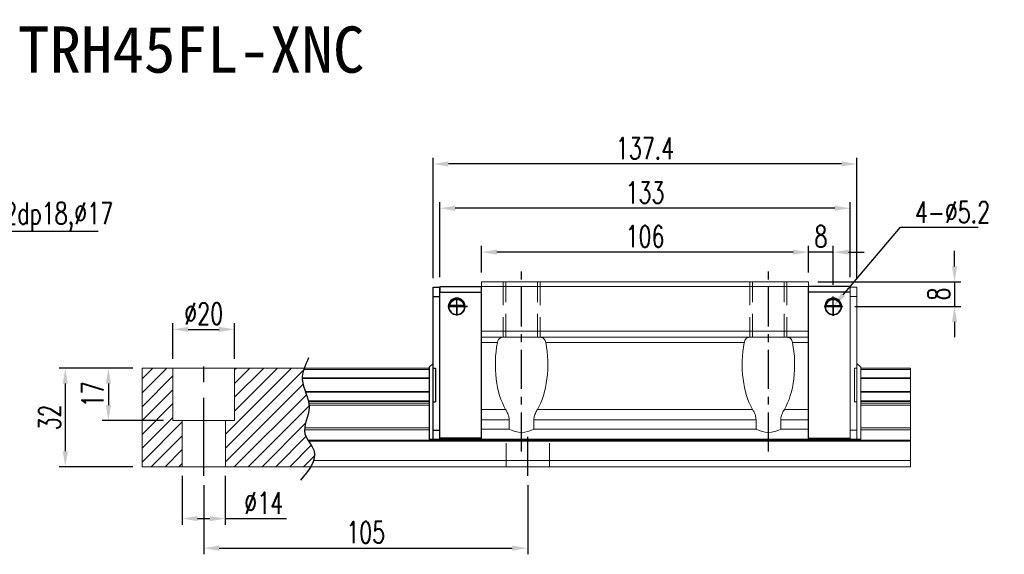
# Model space of a CAD drawing. Header units: millimetres. Extents: x 730 to 1239, y 657 to 1064.
# Tile 3 of 3: x 920 to 1239, y 657 to 830. Entities that reach past the tile are written whole.
import ezdxf
from ezdxf import colors
from ezdxf.entities.mleader import LeaderData, LeaderLine
from ezdxf.enums import TextEntityAlignment as Align
from ezdxf.math import Vec2, Vec3

# ---------------------------------------------------------------- set-up
doc = ezdxf.new("R2010")
doc.units = ezdxf.units.MM
doc.header["$LTSCALE"] = 2
doc.header["$PDSIZE"] = -1
for name, pattern in [('CENTER', [10.16, 6.35, -1.27, 1.27, -1.27]), ('DASHED', [0.75, 0.5, -0.25]), ('HIDDEN', [1.905, 1.27, -0.635])]:
    doc.linetypes.add(name, pattern=pattern)
for name, color, linetype in [('2', 7, 'Continuous'), ('CHA', 2, 'Continuous'), ('CL', 1, 'CENTER'), ('DIM', 4, 'Continuous'), ('HID', 2, 'DASHED'), ('OUT', 3, 'Continuous')]:
    doc.layers.add(name, color=color, linetype=linetype)
doc.styles.add('DIM-7', font='SIMPLEX.shx', dxfattribs={"width": 0.7, "bigfont": 'chineset.shx'})
doc.styles.add('T', font='kaiu.ttf')
doc.dimstyles.new('CNS', dxfattribs={"dimtxt": 3.5, "dimasz": 2.5, "dimexe": 1, "dimexo": 1.5, "dimgap": 0.09, "dimtad": 0, "dimdsep": 46, "dimtxsty": 'DIM-7', "dimcen": 0.09, "dimclrd": 1, "dimclre": 1, "dimclrt": 4, "dimadec": 0, "dimazin": 0, "dimtfac": 1, "dimtix": 1, "dimtmove": 2, "dimatfit": 3, "dimfxl": 1, "dimtvp": 0.971429, "dimtolj": 1, "dimarcsym": 0})

# ---------------------------------------------------------------- blocks, each defined once
blk = doc.blocks.new('*D4')
at = {"color": 0, "lineweight": -2}
for p, q in [((979.55, 679.03), (979.55, 656.61)), ((1084.55, 679.03), (1084.55, 656.61)), ((984.55, 658.61), (1079.55, 658.61))]:
    blk.add_line(p, q, dxfattribs=at)
at = {"color": 0}
for points in [[(984.55, 659.44), (984.55, 657.78), (979.55, 658.61)], [(1079.55, 659.44), (1079.55, 657.78), (1084.55, 658.61)]]:
    blk.add_solid(points, dxfattribs=at)
at = {"layer": 'DEFPOINTS', "color": 0}
for p in [(979.55, 682.03), (1084.55, 682.03), (1084.55, 658.61)]:
    blk.add_point(p, dxfattribs=at)
at = {"color": 7, "insert": (1032.05, 663.71), "char_height": 7, "attachment_point": 5, "style": 'DIM-7'}
blk.add_mtext('\\A1;105', dxfattribs=at)
blk = doc.blocks.new('*D11')
at = {"color": 0, "lineweight": -2}
for p, q in [((969.55, 720.03), (969.55, 731.58)), ((989.55, 720.03), (989.55, 731.58)), ((974.55, 729.58), (984.55, 729.58))]:
    blk.add_line(p, q, dxfattribs=at)
at = {"color": 0}
for points in [[(974.55, 730.42), (974.55, 728.75), (969.55, 729.58)], [(984.55, 730.42), (984.55, 728.75), (989.55, 729.58)]]:
    blk.add_solid(points, dxfattribs=at)
at = {"layer": 'DEFPOINTS', "color": 0}
for p in [(989.55, 729.58), (969.55, 717.03), (989.55, 717.03)]:
    blk.add_point(p, dxfattribs=at)
at = {"color": 7, "insert": (979.55, 734.68), "char_height": 7, "attachment_point": 5, "style": 'DIM-7'}
blk.add_mtext('\\A1;%%C20', dxfattribs=at)
blk = doc.blocks.new('*D12')
at = {"color": 0, "lineweight": -2}
for p, q in [((956.55, 717.03), (946.65, 717.03)), ((948.65, 712.03), (948.65, 705.03)), ((966.55, 700.03), (946.65, 700.03))]:
    blk.add_line(p, q, dxfattribs=at)
at = {"color": 0}
for points in [[(947.82, 712.03), (949.49, 712.03), (948.65, 717.03)], [(947.82, 705.03), (949.49, 705.03), (948.65, 700.03)]]:
    blk.add_solid(points, dxfattribs=at)
at = {"layer": 'DEFPOINTS', "color": 0}
for p in [(959.55, 717.03), (948.65, 700.03), (969.55, 700.03)]:
    blk.add_point(p, dxfattribs=at)
at = {"color": 7, "insert": (943.55, 708.53), "char_height": 7, "attachment_point": 5, "rotation": 90, "style": 'DIM-7'}
blk.add_mtext('\\A1;17', dxfattribs=at)
blk = doc.blocks.new('*D13')
at = {"color": 0, "lineweight": -2}
for p, q in [((956.55, 717.03), (932.69, 717.03)), ((934.69, 712.03), (934.69, 690.03)), ((956.55, 685.03), (932.69, 685.03))]:
    blk.add_line(p, q, dxfattribs=at)
at = {"color": 0}
for points in [[(933.86, 712.03), (935.53, 712.03), (934.69, 717.03)], [(933.86, 690.03), (935.53, 690.03), (934.69, 685.03)]]:
    blk.add_solid(points, dxfattribs=at)
at = {"layer": 'DEFPOINTS', "color": 0}
for p in [(959.55, 717.03), (934.69, 685.03), (959.55, 685.03)]:
    blk.add_point(p, dxfattribs=at)
at = {"color": 7, "insert": (929.59, 701.03), "char_height": 7, "attachment_point": 5, "rotation": 90, "style": 'DIM-7'}
blk.add_mtext('\\A1;32', dxfattribs=at)
blk = doc.blocks.new('*D14')
at = {"color": 0, "lineweight": -2}
for p, q in [((1175.55, 748.03), (1175.55, 756.64)), ((1183.55, 744.03), (1183.55, 756.64)), ((1170.55, 754.64), (1165.55, 754.64)), ((1183.55, 754.64), (1175.55, 754.64)), ((1188.55, 754.64), (1193.55, 754.64))]:
    blk.add_line(p, q, dxfattribs=at)
at = {"color": 0}
for points in [[(1170.55, 755.47), (1170.55, 753.81), (1175.55, 754.64)], [(1188.55, 755.47), (1188.55, 753.81), (1183.55, 754.64)]]:
    blk.add_solid(points, dxfattribs=at)
at = {"layer": 'DEFPOINTS', "color": 0}
for p in [(1175.55, 754.64), (1175.55, 745.03), (1183.55, 741.03)]:
    blk.add_point(p, dxfattribs=at)
at = {"color": 7, "insert": (1179.55, 759.74), "char_height": 7, "attachment_point": 5, "style": 'DIM-7'}
blk.add_mtext('\\A1;8', dxfattribs=at)
blk = doc.blocks.new('*D16')
at = {"color": 0, "lineweight": -2}
for p, q in [((1069.55, 748.03), (1069.55, 756.64)), ((1175.55, 748.03), (1175.55, 756.64)), ((1170.55, 754.64), (1074.55, 754.64))]:
    blk.add_line(p, q, dxfattribs=at)
at = {"color": 0}
for points in [[(1074.55, 755.47), (1074.55, 753.81), (1069.55, 754.64)], [(1170.55, 755.47), (1170.55, 753.81), (1175.55, 754.64)]]:
    blk.add_solid(points, dxfattribs=at)
at = {"layer": 'DEFPOINTS', "color": 0}
for p in [(1069.55, 754.64), (1069.55, 745.03), (1175.55, 745.03)]:
    blk.add_point(p, dxfattribs=at)
at = {"color": 7, "insert": (1122.55, 759.74), "char_height": 7, "attachment_point": 5, "style": 'DIM-7'}
blk.add_mtext('\\A1;106', dxfattribs=at)
blk = doc.blocks.new('*D17')
at = {"color": 0, "lineweight": -2}
for p, q in [((1056.05, 746.53), (1056.05, 770.88)), ((1189.05, 746.53), (1189.05, 770.88)), ((1184.05, 768.88), (1061.05, 768.88))]:
    blk.add_line(p, q, dxfattribs=at)
at = {"color": 0}
for points in [[(1061.05, 769.72), (1061.05, 768.05), (1056.05, 768.88)], [(1184.05, 769.72), (1184.05, 768.05), (1189.05, 768.88)]]:
    blk.add_solid(points, dxfattribs=at)
at = {"layer": 'DEFPOINTS', "color": 0}
for p in [(1056.05, 768.88), (1056.05, 743.53), (1189.05, 743.53)]:
    blk.add_point(p, dxfattribs=at)
at = {"color": 7, "insert": (1122.55, 773.98), "char_height": 7, "attachment_point": 5, "style": 'DIM-7'}
blk.add_mtext('\\A1;133', dxfattribs=at)
blk = doc.blocks.new('*D18')
at = {"color": 0, "lineweight": -2}
for p, q in [((1222.86, 750.03), (1222.86, 755.03)), ((1178.55, 745.03), (1224.86, 745.03)), ((1222.86, 745.03), (1222.86, 737.03)), ((1190.55, 737.03), (1224.86, 737.03)), ((1222.86, 732.03), (1222.86, 727.03))]:
    blk.add_line(p, q, dxfattribs=at)
at = {"color": 0}
for points in [[(1222.03, 750.03), (1223.69, 750.03), (1222.86, 745.03)], [(1222.03, 732.03), (1223.69, 732.03), (1222.86, 737.03)]]:
    blk.add_solid(points, dxfattribs=at)
at = {"layer": 'DEFPOINTS', "color": 0}
for p in [(1175.55, 745.03), (1187.55, 737.03), (1222.86, 737.03)]:
    blk.add_point(p, dxfattribs=at)
at = {"color": 7, "insert": (1217.76, 741.03), "char_height": 7, "attachment_point": 5, "rotation": 90, "style": 'DIM-7'}
blk.add_mtext('\\A1;8', dxfattribs=at)
blk = doc.blocks.new('*D20')
at = {"layer": 'DEFPOINTS', "color": 0}
for p in [(1053.85, 783.25), (1053.85, 743.23), (1191.25, 743.23)]:
    blk.add_point(p, dxfattribs=at)
at = {"layer": 'DIM', "color": 0, "lineweight": -2}
for p, q in [((1053.85, 746.23), (1053.85, 785.25)), ((1191.25, 746.23), (1191.25, 785.25)), ((1186.25, 783.25), (1058.85, 783.25))]:
    blk.add_line(p, q, dxfattribs=at)
at = {"layer": 'DIM', "color": 0}
for points in [[(1058.85, 784.08), (1058.85, 782.42), (1053.85, 783.25)], [(1186.25, 784.08), (1186.25, 782.42), (1191.25, 783.25)]]:
    blk.add_solid(points, dxfattribs=at)
at = {"layer": 'DIM', "color": 7, "insert": (1122.55, 788.35), "char_height": 7, "attachment_point": 5, "style": 'DIM-7'}
blk.add_mtext('\\A1;137.4', dxfattribs=at)
blk = doc.blocks.new('*D29')
at = {"color": 0, "lineweight": -2}
for p, q in [((972.55, 682.03), (972.55, 666.2)), ((986.55, 682.03), (986.55, 666.2)), ((977.55, 668.2), (981.55, 668.2)), ((986.55, 668.2), (1006.42, 668.2))]:
    blk.add_line(p, q, dxfattribs=at)
at = {"color": 0}
for points in [[(977.55, 669.04), (977.55, 667.37), (972.55, 668.2)], [(981.55, 669.04), (981.55, 667.37), (986.55, 668.2)]]:
    blk.add_solid(points, dxfattribs=at)
at = {"layer": 'DEFPOINTS', "color": 0}
for p in [(972.55, 685.03), (986.55, 685.03), (986.55, 668.2)]:
    blk.add_point(p, dxfattribs=at)
at = {"color": 7, "insert": (998.98, 673.3), "char_height": 7, "attachment_point": 5, "style": 'DIM-7'}
blk.add_mtext('\\A1;%%C14', dxfattribs=at)

msp = doc.modelspace()

# ---------------------------------------------------------------- hatches: boundary and pattern name
at = {"layer": 'DIM'}
h = msp.add_hatch(dxfattribs=at)
h.set_pattern_fill('ANSI31', color=0, style=0)
h.set_pattern_definition([(45, (655.6027, 544.25), (-2.245064, 2.245064), [])])
edge = h.paths.add_edge_path()
edge.add_spline(control_points=[(1012.452, 709.462), (1011.988, 710.764), (1011.527, 712.14), (1011.483, 713.517), (1011.482, 713.602)], knot_values=[7.0410379, 7.0410379, 7.0410379, 7.0410379, 11.0834181, 11.3490412, 11.3490412, 11.3490412, 11.3490412], degree=3, periodic=0)
edge.add_spline(control_points=[(1011.482, 713.602), (1011.481, 713.7), (1011.481, 713.798), (1011.484, 713.896)], knot_values=[6.7346274, 6.7346274, 6.7346274, 6.7346274, 7.0410379, 7.0410379, 7.0410379, 7.0410379], degree=3, periodic=0)
edge.add_spline(control_points=[(1011.484, 713.896), (1011.508, 714.799), (1011.698, 715.703), (1011.985, 716.607)], knot_values=[3.908874, 3.908874, 3.908874, 3.908874, 6.7346274, 6.7346274, 6.7346274, 6.7346274], degree=3, periodic=0)
edge.add_spline(control_points=[(1011.985, 716.607), (1012.03, 716.749), (1012.077, 716.89), (1012.126, 717.032)], knot_values=[3.466366, 3.466366, 3.466366, 3.466366, 3.908874, 3.908874, 3.908874, 3.908874], degree=3, periodic=0)
edge.add_line((1012.123, 717.032), (989.551, 717.032))
edge.add_line((989.551, 717.032), (989.551, 700.032))
edge.add_line((989.551, 700.032), (986.551, 700.032))
edge.add_line((986.551, 700.032), (986.551, 685.032))
edge.add_line((986.551, 685.032), (1014.194, 685.032))
edge.add_spline(control_points=[(1014.194, 685.032), (1014.598, 685.702), (1014.929, 686.37), (1015.154, 687.032)], knot_values=[35.0876755, 35.0876755, 35.0876755, 35.0876755, 37.2888756, 37.2888756, 37.2888756, 37.2888756], degree=3, periodic=0)
edge.add_spline(control_points=[(1015.154, 687.032), (1015.513, 688.086), (1015.694, 690.209), (1014.195, 692.257), (1013.514, 693.325)], knot_values=[27.949439, 27.949439, 27.949439, 27.949439, 31.4503537, 35.0876755, 35.0876755, 35.0876755, 35.0876755], degree=3, periodic=0)
edge.add_spline(control_points=[(1013.514, 693.325), (1013.439, 693.442), (1013.365, 693.56), (1013.293, 693.678)], knot_values=[27.5490533, 27.5490533, 27.5490533, 27.5490533, 27.949439, 27.949439, 27.949439, 27.949439], degree=3, periodic=0)
edge.add_spline(control_points=[(1013.293, 693.678), (1012.891, 694.336), (1012.328, 695.416), (1012.215, 696.551), (1012.219, 696.989)], knot_values=[23.9494384, 23.9494384, 23.9494384, 23.9494384, 26.1777675, 27.5490533, 27.5490533, 27.5490533, 27.5490533], degree=3, periodic=0)
edge.add_spline(control_points=[(1012.219, 696.989), (1012.222, 697.223), (1012.238, 697.459), (1012.265, 697.696)], knot_values=[23.2175338, 23.2175338, 23.2175338, 23.2175338, 23.9494384, 23.9494384, 23.9494384, 23.9494384], degree=3, periodic=0)
edge.add_spline(control_points=[(1012.265, 697.696), (1012.508, 699.837), (1013.753, 702.332), (1013.678, 704.748), (1013.661, 704.971)], knot_values=[15.9420699, 15.9420699, 15.9420699, 15.9420699, 22.5462419, 23.2175338, 23.2175338, 23.2175338, 23.2175338], degree=3, periodic=0)
edge.add_spline(control_points=[(1013.661, 704.971), (1013.643, 705.207), (1013.615, 705.443), (1013.577, 705.678)], knot_values=[15.228195, 15.228195, 15.228195, 15.228195, 15.9420699, 15.9420699, 15.9420699, 15.9420699], degree=3, periodic=0)
edge.add_spline(control_points=[(1013.577, 705.678), (1013.55, 705.845), (1013.519, 706.012), (1013.483, 706.178)], knot_values=[14.7203513, 14.7203513, 14.7203513, 14.7203513, 15.228195, 15.228195, 15.228195, 15.228195], degree=3, periodic=0)
edge.add_spline(control_points=[(1013.483, 706.178), (1013.464, 706.271), (1013.443, 706.364), (1013.42, 706.457)], knot_values=[14.4372251, 14.4372251, 14.4372251, 14.4372251, 14.7203513, 14.7203513, 14.7203513, 14.7203513], degree=3, periodic=0)
edge.add_spline(control_points=[(1013.42, 706.457), (1013.203, 707.368), (1012.879, 708.271), (1012.558, 709.168)], knot_values=[11.6531458, 11.6531458, 11.6531458, 11.6531458, 14.4372251, 14.4372251, 14.4372251, 14.4372251], degree=3, periodic=0)
edge.add_spline(control_points=[(1012.558, 709.168), (1012.522, 709.266), (1012.487, 709.364), (1012.452, 709.462)], knot_values=[11.3490412, 11.3490412, 11.3490412, 11.3490412, 11.6531458, 11.6531458, 11.6531458, 11.6531458], degree=3, periodic=0)
edge.add_line((1012.452, 709.462), (1012.452, 709.462))
h.paths.add_polyline_path([(969.551, 717.032), (959.551, 717.032), (959.551, 685.032), (972.551, 685.032), (972.551, 700.032), (969.551, 700.032)])

# ---------------------------------------------------------------- linework, layer by layer
at = {"layer": '2', "color": 0, "linetype": 'Continuous'}
for p, q in [((1056.051, 743.532), (1056.051, 741.632)), ((1056.051, 743.532), (1069.551, 743.532)), ((1069.551, 694.332), (1069.551, 743.482)), ((1189.051, 743.532), (1175.551, 743.532)), ((1175.551, 694.332), (1175.551, 743.482)), ((1053.851, 743.232), (1056.051, 743.232)), ((1053.851, 693.932), (1053.851, 743.232)), ((1056.051, 693.932), (1056.051, 743.232)), ((1056.051, 741.632), (1069.551, 741.632)), ((1189.051, 741.632), (1175.551, 741.632)), ((1053.851, 740.232), (1056.051, 740.232)), ((1063.86, 737.307), (1059.242, 737.307)), ((1063.831, 737.332), (1059.271, 737.332)), ((1181.242, 737.307), (1185.86, 737.307)), ((1181.271, 737.332), (1185.831, 737.332)), ((1058.951, 737.032), (1064.151, 737.032)), ((1186.151, 737.032), (1180.951, 737.032)), ((1052.651, 717.298), (1053.851, 718.498)), ((1052.651, 717.298), (1052.651, 693.932)), ((1053.851, 717.032), (1054.651, 717.032)), ((1054.651, 717.032), (1054.651, 706.032)), ((1053.851, 706.032), (1054.651, 706.032)), ((1053.851, 696.932), (1056.051, 696.932)), ((1052.651, 693.932), (1056.051, 693.932)), ((1069.551, 694.332), (1056.051, 694.332)), ((1056.051, 693.932), (1069.63, 693.932)), ((1189.051, 693.932), (1175.472, 693.932)), ((1175.551, 694.332), (1189.051, 694.332))]:
    msp.add_line(p, q, dxfattribs=at)
for centre, radius, start, end in [((1061.551, 737.032), 2.7, 90, 270), ((1061.551, 737.032), 2.6, 90, 270), ((1061.551, 737.032), 2.7, 270, 90), ((1061.551, 737.032), 2.6, 270, 90), ((1183.551, 737.032), 2.7, 90, 270), ((1183.551, 737.032), 2.6, 90, 270), ((1183.551, 737.032), 2.7, 270, 90), ((1183.551, 737.032), 2.6, 270, 90)]:
    msp.add_arc(centre, radius, start, end, dxfattribs=at)
at = {"layer": '2', "color": 0, "linetype": 'Continuous', "extrusion": (0, 0, -1)}
for centre, start, end in [((-1061.551, 737.032), 7.49472, 90), ((-1061.551, 737.032), 90, 172.50528), ((-1183.551, 737.032), 7.49472, 90), ((-1183.551, 737.032), 90, 172.50528)]:
    msp.add_arc(centre, 2.3, start, end, dxfattribs=at)
at = {"layer": '2', "color": 0, "linetype": 'Continuous'}
for points, knots in [([(1059.242, 737.307), (1059.269, 737.539), (1059.331, 737.766), (1059.503, 738.172), (1059.614, 738.356), (1059.93, 738.757), (1060.158, 738.952), (1060.577, 739.197), (1060.759, 739.276), (1061.072, 739.362), (1061.194, 739.386), (1061.396, 739.408), (1061.474, 739.412), (1061.551, 739.412)], [0, 0, 0, 0, 0.187135, 0.187135, 0.3722972, 0.3722972, 0.651232, 0.651232, 0.8354912, 0.8354912, 0.9393137, 0.9393137, 1, 1, 1, 1]), ([(1061.551, 739.412), (1061.677, 739.412), (1061.804, 739.4), (1062.1, 739.35), (1062.263, 739.3), (1062.702, 739.117), (1062.958, 738.945), (1063.35, 738.551), (1063.502, 738.345), (1063.713, 737.925), (1063.787, 737.717), (1063.842, 737.437), (1063.852, 737.372), (1063.86, 737.307)], [0, 0, 0, 0, 0.0998047, 0.0998047, 0.2515472, 0.2515472, 0.5439534, 0.5439534, 0.769985, 0.769985, 0.9482846, 0.9482846, 1, 1, 1, 1]), ([(1183.551, 739.412), (1183.425, 739.412), (1183.298, 739.4), (1183.002, 739.35), (1182.839, 739.3), (1182.4, 739.117), (1182.144, 738.945), (1181.752, 738.551), (1181.6, 738.345), (1181.389, 737.925), (1181.315, 737.717), (1181.26, 737.437), (1181.25, 737.372), (1181.242, 737.307)], [0, 0, 0, 0, 0.0998047, 0.0998047, 0.2515472, 0.2515472, 0.5439534, 0.5439534, 0.769985, 0.769985, 0.9482846, 0.9482846, 1, 1, 1, 1]), ([(1185.86, 737.307), (1185.833, 737.539), (1185.771, 737.766), (1185.6, 738.172), (1185.488, 738.356), (1185.172, 738.757), (1184.944, 738.952), (1184.525, 739.197), (1184.343, 739.276), (1184.03, 739.362), (1183.908, 739.386), (1183.706, 739.408), (1183.628, 739.412), (1183.551, 739.412)], [0, 0, 0, 0, 0.187135, 0.187135, 0.3722972, 0.3722972, 0.651232, 0.651232, 0.8354912, 0.8354912, 0.9393137, 0.9393137, 1, 1, 1, 1])]:
    msp.add_open_spline(points, degree=3, knots=knots, dxfattribs=at)
for points in [[(1059.271, 737.332), (1059.261, 737.324), (1059.252, 737.315), (1059.242, 737.307)], [(1063.86, 737.307), (1063.85, 737.315), (1063.841, 737.324), (1063.831, 737.332)], [(1181.242, 737.307), (1181.252, 737.315), (1181.261, 737.324), (1181.271, 737.332)], [(1185.831, 737.332), (1185.841, 737.324), (1185.85, 737.315), (1185.86, 737.307)]]:
    msp.add_open_spline(points, degree=3, dxfattribs=at)
at = {"layer": 'CL', "color": 0}
for p, q in [((1082.551, 689.932), (1082.551, 749.032)), ((1162.551, 689.932), (1162.551, 749.032)), ((1084.551, 682.032), (1084.551, 697.182))]:
    msp.add_line(p, q, dxfattribs=at)
at = {"layer": 'CL', "color": 0, "ltscale": 2}
msp.add_line((979.551, 682.032), (979.551, 720.032), dxfattribs=at)
at = {"layer": 'DIM', "color": 0}
for p, q in [((1061.551, 734.135), (1061.551, 739.834)), ((1183.551, 733.984), (1183.551, 740.222)), ((1065.032, 737.032), (1058.659, 737.032)), ((1058.659, 737.032), (1061.551, 737.032)), ((1061.551, 737.032), (1065.032, 737.032)), ((1061.551, 737.032), (1061.551, 734.135)), ((1186.627, 737.032), (1180.575, 737.032)), ((1180.575, 737.032), (1183.551, 737.032)), ((1183.551, 737.032), (1186.627, 737.032)), ((1183.551, 737.032), (1183.551, 733.984))]:
    msp.add_line(p, q, dxfattribs=at)
msp.add_open_spline([(1013.541, 720.36), (1012.457, 718.021), (1009.991, 712.704), (1015.705, 704.622), (1010.276, 696.22), (1017.823, 689.025), (1013.567, 683.882), (1010.906, 680.667)], degree=3, knots=[0, 0, 0, 0, 7.306661, 16.6133617, 25.3207242, 31.5867608, 42.0326146, 42.0326146, 42.0326146, 42.0326146], dxfattribs=at)
at = {"layer": 'HID', "color": 0, "linetype": 'HIDDEN', "lineweight": 0, "ltscale": 3}
for p, q in [((1076.551, 745.032), (1076.551, 727.032)), ((1077.426, 727.032), (1077.426, 745.032)), ((1087.676, 727.032), (1087.676, 745.032)), ((1088.551, 745.032), (1088.551, 727.032)), ((1156.551, 745.032), (1156.551, 727.032)), ((1157.426, 727.032), (1157.426, 745.032)), ((1167.676, 727.032), (1167.676, 745.032)), ((1168.551, 745.032), (1168.551, 727.032)), ((1077.551, 685.032), (1077.551, 693.932)), ((1091.551, 685.032), (1091.551, 693.932))]:
    msp.add_line(p, q, dxfattribs=at)
at = {"layer": 'OUT', "color": 0, "linetype": 'Continuous', "lineweight": 15}
for p, q in [((1069.551, 745.032), (1069.551, 743.532)), ((1069.551, 745.032), (1175.551, 745.032)), ((1069.551, 743.532), (1175.551, 743.532)), ((1069.551, 743.532), (1069.551, 729.032)), ((1175.551, 745.032), (1175.551, 743.532)), ((1175.551, 743.532), (1175.551, 729.032)), ((1189.051, 743.532), (1189.051, 741.632)), ((1191.251, 743.232), (1189.051, 743.232)), ((1189.051, 693.932), (1189.051, 743.232)), ((1191.251, 693.932), (1191.251, 743.232)), ((1191.251, 740.232), (1189.051, 740.232)), ((1069.551, 729.032), (1175.551, 729.032)), ((1069.551, 729.032), (1069.551, 727.032)), ((1175.551, 729.032), (1175.551, 727.032)), ((1069.551, 727.032), (1175.551, 727.032)), ((1069.551, 727.032), (1069.551, 725.3)), ((1069.551, 725.3), (1074.739, 725.3)), ((1069.551, 725.3), (1069.551, 703.639)), ((1090.363, 725.3), (1154.739, 725.3)), ((1170.363, 725.3), (1175.551, 725.3)), ((1175.551, 727.032), (1175.551, 725.3)), ((1175.551, 725.3), (1175.551, 703.639)), ((1192.451, 717.298), (1191.251, 718.498)), ((959.551, 717.032), (1052.651, 717.032)), ((959.551, 685.032), (959.551, 717.032)), ((969.551, 700.032), (969.551, 717.032)), ((989.551, 700.032), (989.551, 717.032)), ((1011.985, 716.607), (1052.651, 716.607)), ((1191.251, 717.032), (1190.451, 717.032)), ((1190.451, 717.032), (1190.451, 706.032)), ((1192.451, 717.298), (1192.451, 693.932)), ((1192.451, 717.032), (1208.627, 717.032)), ((1192.451, 716.607), (1208.627, 716.607)), ((1208.627, 716.607), (1208.627, 717.032)), ((1208.627, 713.896), (1208.627, 716.607)), ((1011.482, 713.602), (1052.651, 713.602)), ((1011.484, 713.896), (1052.651, 713.896)), ((1192.451, 713.896), (1208.627, 713.896)), ((1192.451, 713.602), (1208.627, 713.602)), ((1208.627, 713.602), (1208.627, 713.896)), ((1208.627, 709.462), (1208.627, 713.602)), ((1012.452, 709.462), (1052.651, 709.462)), ((1012.558, 709.168), (1052.651, 709.168)), ((1192.451, 709.462), (1208.627, 709.462)), ((1192.451, 709.168), (1208.627, 709.168)), ((1208.627, 709.168), (1208.627, 709.462)), ((1208.627, 706.457), (1208.627, 709.168)), ((1013.42, 706.457), (1052.651, 706.457)), ((1013.483, 706.178), (1052.651, 706.178)), ((1013.577, 705.678), (1052.651, 705.678)), ((1191.251, 706.032), (1190.451, 706.032)), ((1192.451, 706.457), (1208.627, 706.457)), ((1192.451, 706.178), (1208.627, 706.178)), ((1192.451, 705.678), (1208.627, 705.678)), ((1208.627, 706.178), (1208.627, 706.457)), ((1208.627, 705.678), (1208.627, 706.178)), ((1208.627, 704.971), (1208.627, 705.678)), ((1013.661, 704.971), (1052.651, 704.971)), ((1069.551, 703.639), (1077.386, 703.639)), ((1069.551, 700.258), (1069.551, 703.639)), ((1087.716, 703.639), (1157.386, 703.639)), ((1167.716, 703.639), (1175.551, 703.639)), ((1175.551, 703.639), (1175.551, 700.258)), ((1192.451, 704.971), (1208.627, 704.971)), ((1208.627, 697.696), (1208.627, 704.971)), ((969.551, 700.032), (989.551, 700.032)), ((972.551, 685.032), (972.551, 700.032)), ((986.551, 685.032), (986.551, 700.032)), ((1078.551, 700.258), (1069.551, 700.258)), ((1069.551, 697.182), (1069.551, 700.258)), ((1078.551, 700.258), (1078.551, 697.182)), ((1086.551, 697.182), (1086.551, 700.258)), ((1158.551, 700.258), (1086.551, 700.258)), ((1158.551, 700.258), (1158.551, 697.182)), ((1166.551, 697.182), (1166.551, 700.258)), ((1175.551, 700.258), (1166.551, 700.258)), ((1175.551, 697.182), (1175.551, 700.258)), ((1012.219, 696.989), (1052.651, 696.989)), ((1012.265, 697.696), (1052.651, 697.696)), ((1078.551, 697.182), (1069.551, 697.182)), ((1069.551, 693.932), (1069.551, 697.182)), ((1069.551, 693.932), (1069.551, 696.932)), ((1158.551, 697.182), (1086.551, 697.182)), ((1175.551, 697.182), (1166.551, 697.182)), ((1175.551, 693.932), (1175.551, 697.182)), ((1175.551, 696.932), (1175.551, 693.932)), ((1191.251, 696.932), (1189.051, 696.932)), ((1192.451, 697.696), (1208.627, 697.696)), ((1192.451, 696.989), (1208.627, 696.989)), ((1208.627, 696.989), (1208.627, 697.696)), ((1208.627, 693.678), (1208.627, 696.989)), ((1013.293, 693.678), (1208.627, 693.678)), ((1013.514, 693.325), (1208.627, 693.325)), ((1175.551, 693.932), (1069.551, 693.932)), ((1192.451, 693.932), (1189.051, 693.932)), ((1208.627, 693.325), (1208.627, 693.678)), ((1208.627, 687.032), (1208.627, 693.325)), ((1015.154, 687.032), (1208.627, 687.032)), ((1208.627, 685.032), (1208.627, 687.032)), ((959.551, 685.032), (1208.627, 685.032))]:
    msp.add_line(p, q, dxfattribs=at)
for centre in [(1082.551, 704.682), (1162.551, 704.682)]:
    msp.add_arc(centre, 8.5, 241.92752, 298.07248, dxfattribs=at)
for centre, start_param, end_param in [((1082.551, 718.116), 1.1656887, 2.4884402), ((1082.551, 718.116), 3.7947451, 5.1174966), ((1162.551, 718.116), 1.1656887, 2.4884402), ((1162.551, 718.116), 3.7947451, 5.1174966)]:
    msp.add_ellipse(centre, major_axis=(0, 18.228), ratio=0.4663076, start_param=start_param, end_param=end_param, dxfattribs=at)
for points, knots in [([(1076.6, 727.032), (1076.52, 727.03), (1076.138, 727.021), (1075.577, 726.855), (1075.052, 726.309), (1074.828, 725.72), (1074.751, 725.354), (1074.739, 725.3)], [0, 0, 0, 0, 0.0868719, 0.4138022, 0.6828814, 0.9529417, 1, 1, 1, 1]), ([(1090.363, 725.3), (1090.303, 725.538), (1090.175, 726.049), (1089.805, 726.608), (1089.255, 726.975), (1088.763, 727.012), (1088.502, 727.032)], [0, 0, 0, 0, 0.2127295, 0.4551657, 0.7120445, 1, 1, 1, 1]), ([(1156.6, 727.032), (1156.259, 726.997), (1155.675, 726.938), (1155.099, 726.379), (1154.845, 725.784), (1154.758, 725.385), (1154.739, 725.3)], [0, 0, 0, 0, 0.3805394, 0.6525126, 0.9255657, 1, 1, 1, 1]), ([(1170.363, 725.3), (1170.291, 725.577), (1170.147, 726.13), (1169.728, 726.683), (1169.179, 726.989), (1168.722, 727.018), (1168.502, 727.032)], [0, 0, 0, 0, 0.2487095, 0.4969768, 0.7580569, 1, 1, 1, 1]), ([(1078.551, 700.258), (1078.536, 700.526), (1078.506, 701.074), (1078.274, 701.874), (1077.905, 702.749), (1077.577, 703.311), (1077.386, 703.639)], [0, 0, 0, 0, 0.2153063, 0.4416685, 0.674325, 1, 1, 1, 1]), ([(1087.716, 703.639), (1087.477, 703.222), (1087.006, 702.401), (1086.6, 701.219), (1086.563, 700.492), (1086.551, 700.258)], [0, 0, 0, 0, 0.4127954, 0.8112277, 1, 1, 1, 1]), ([(1158.551, 700.258), (1158.498, 700.754), (1158.407, 701.617), (1157.911, 702.731), (1157.562, 703.334), (1157.386, 703.639)], [0, 0, 0, 0, 0.3999897, 0.6961496, 1, 1, 1, 1]), ([(1167.716, 703.639), (1167.415, 703.112), (1166.884, 702.181), (1166.568, 700.962), (1166.554, 700.366), (1166.551, 700.258)], [0, 0, 0, 0, 0.5178367, 0.9128406, 1, 1, 1, 1])]:
    msp.add_open_spline(points, degree=3, knots=knots, dxfattribs=at)

# ---------------------------------------------------------------- texts
at = {"layer": 'CHA', "color": 0, "style": 'T'}
msp.add_text('TRH45FL-XNC', height=15, dxfattribs=at).set_placement((975.499, 820.355), align=Align.MIDDLE)

# ---------------------------------------------------------------- dimensions: what is measured, and where the dimension line sits
at = {"color": 0}
for base, p1, p2, picture, middle in [((1056.051, 768.882), (1189.051, 743.532), (1056.051, 743.532), '*D17', (1122.551, 773.982)), ((1069.551, 754.64), (1175.551, 745.032), (1069.551, 745.032), '*D16', (1122.551, 759.74)), ((1175.551, 754.64), (1183.551, 741.032), (1175.551, 745.032), '*D14', (1179.551, 759.74)), ((1084.551, 658.61), (979.551, 682.032), (1084.551, 682.032), '*D4', (1032.051, 663.71))]:
    dim = msp.add_linear_dim(base=base, p1=p1, p2=p2, dimstyle='CNS', override={"dimscale": 2, "dimgap": 0.8, "dimtad": 1, "dimclrd": 0, "dimclre": 0, "dimclrt": 7, "dimtmove": 1}, dxfattribs=at)
    dim.commit()
    dim.dimension.update_dxf_attribs({"geometry": picture, "text_midpoint": middle})
for base, p1, p2, picture, middle in [((1222.859, 737.032), (1175.551, 745.032), (1187.551, 737.032), '*D18', (1217.759, 741.032)), ((934.693, 685.032), (959.551, 717.032), (959.551, 685.032), '*D13', (929.593, 701.032)), ((948.653, 700.032), (959.551, 717.032), (969.551, 700.032), '*D12', (943.553, 708.532))]:
    dim = msp.add_linear_dim(base=base, p1=p1, p2=p2, angle=90, dimstyle='CNS', override={"dimscale": 2, "dimgap": 0.8, "dimtad": 1, "dimclrd": 0, "dimclre": 0, "dimclrt": 7, "dimtmove": 1}, dxfattribs=at)
    dim.commit()
    dim.dimension.update_dxf_attribs({"geometry": picture, "text_midpoint": middle})
dim = msp.add_linear_dim(base=(989.551, 729.583), p1=(969.551, 717.032), p2=(989.551, 717.032), text='%%C<>', dimstyle='CNS', override={"dimscale": 2, "dimgap": 0.8, "dimtad": 1, "dimclrd": 0, "dimclre": 0, "dimclrt": 7, "dimtmove": 1}, dxfattribs=at)
dim.commit()
dim.dimension.update_dxf_attribs({"geometry": '*D11', "text_midpoint": (979.551, 734.683)})
dim = msp.add_linear_dim(base=(986.551, 668.202), p1=(972.551, 685.032), p2=(986.551, 685.032), angle=180, text='%%C<>', dimstyle='CNS', override={"dimscale": 2, "dimgap": 0.8, "dimtad": 1, "dimclrd": 0, "dimclre": 0, "dimclrt": 7, "dimtmove": 0}, dxfattribs=at)
dim.commit()
dim.dimension.update_dxf_attribs({"geometry": '*D29', "text_midpoint": (998.984, 668.202), "dimtype": 160})
at = {"layer": 'DIM', "color": 0}
dim = msp.add_linear_dim(base=(1053.851, 783.248), p1=(1191.251, 743.232), p2=(1053.851, 743.232), dimstyle='CNS', override={"dimscale": 2, "dimgap": 0.8, "dimtad": 1, "dimclrd": 0, "dimclre": 0, "dimclrt": 7, "dimtmove": 1}, dxfattribs=at)
dim.commit()
dim.dimension.update_dxf_attribs({"geometry": '*D20', "text_midpoint": (1122.551, 788.348)})

# ---------------------------------------------------------------- leaders
at = {"color": 0}
ml = msp.add_multileader_mtext('Standard', dxfattribs=at)
ml.set_content('{\\C7;4-M12dp18,%%C17}', color=4, style='DIM-7')
ml.set_leader_properties(color=7)
ml.build(insert=Vec2(0, 0))
ml.multileader.update_dxf_attribs({"text_left_attachment_type": 6, "text_right_attachment_type": 6, "dogleg_length": 0.36, "arrow_head_size": 5, "scale": 2})
ctx = ml.context
ctx.base_point, ctx.scale, ctx.char_height, ctx.arrow_head_size, ctx.landing_gap_size, ctx.plane_origin = Vec3(891.979, 761.398), 2, 7, 5, 4, Vec3(878.158, 745.032)
ctx.left_attachment, ctx.right_attachment = 6, 6
notes = []
notes.append((ctx, [(0, (1, 1, 0), (891.259, 761.398), (1, 0), 0.72, [(0, [(878.158, 745.032)], 0, [])])]))
ctx.mtext.insert, ctx.mtext.flow_direction = Vec3(895.979, 770.732), 5
ml = msp.add_multileader_mtext('Standard', dxfattribs=at)
ml.set_content('{\\C7;4-%%C5.2}', color=4, style='DIM-7')
ml.set_leader_properties(color=7)
ml.build(insert=Vec2(0, 0))
ml.multileader.update_dxf_attribs({"text_left_attachment_type": 6, "text_right_attachment_type": 6, "dogleg_length": 0.36, "arrow_head_size": 5, "scale": 2})
ctx = ml.context
ctx.base_point, ctx.scale, ctx.char_height, ctx.arrow_head_size, ctx.landing_gap_size, ctx.plane_origin = Vec3(1206.04, 762.727), 2, 7, 5, 4, Vec3(1166.551, 737.032)
ctx.left_attachment, ctx.right_attachment = 6, 6
notes.append((ctx, [(0, (1, 1, 0), (1205.32, 762.727), (1, 0), 0.72, [(0, [(1183.551, 737.032)], 0, [])])]))
ctx.mtext.insert, ctx.mtext.flow_direction = Vec3(1210.04, 771.127), 5
for ctx, leaders in notes:
    for number, flags, end, landing, length, lines in leaders:
        leader = LeaderData()
        leader.index, (leader.has_last_leader_line, leader.has_dogleg_vector, leader.attachment_direction) = number, flags
        leader.last_leader_point, leader.dogleg_vector, leader.dogleg_length = Vec3(end), Vec3(landing), length
        for number, points, colour, breaks in lines:
            line = LeaderLine()
            line.index, line.vertices, line.color, line.breaks = number, Vec3.list(points), colors.encode_raw_color(colour), breaks
            leader.lines.append(line)
        ctx.leaders.append(leader)

doc.saveas('drawing.dxf')
